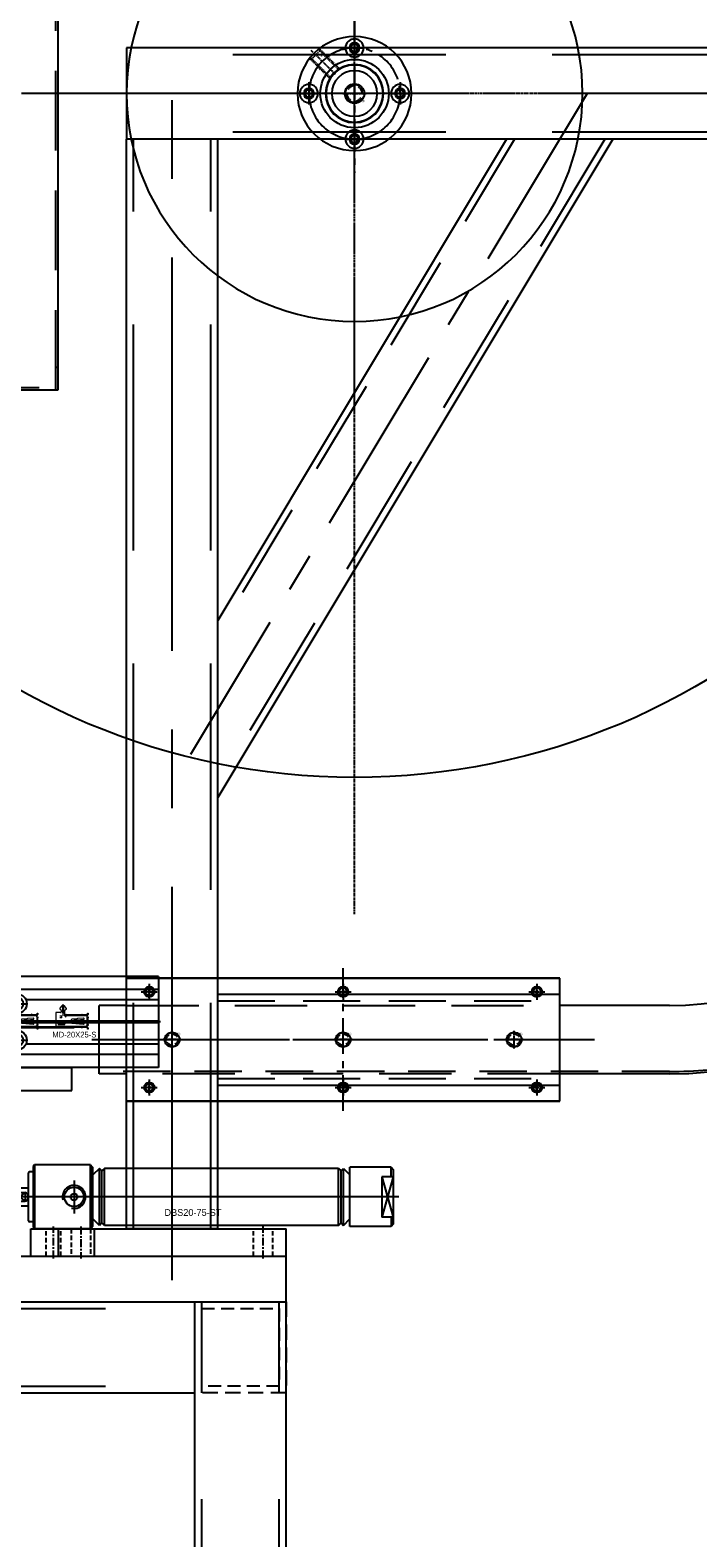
# Model space of a CAD drawing. Header units: millimetres. Extents: x -1657 to 8845, y -11980 to 3013.
# Tile 107 of 256: x 1794 to 2087, y -1165 to -504. Entities that reach past the tile are written whole.
import ezdxf

# ---------------------------------------------------------------- set-up
doc = ezdxf.new("R2010")
doc.units = ezdxf.units.MM
doc.linetypes.add('CENTER', pattern=[2, 1.25, -0.25, 0.25, -0.25])
doc.linetypes.add('DASHED', pattern=[0.75, 0.5, -0.25])
for name, color, linetype in [('图层131', 51, 'Continuous'), ('图层167', 7, 'Continuous'), ('图层171', 118, 'Continuous'), ('图层31', 70, 'Continuous'), ('图层32', 127, 'Continuous'), ('图层33', 235, 'Continuous'), ('图层62', 152, 'Continuous'), ('图层94', 125, 'Continuous'), ('定位气缸', 252, 'Continuous'), ('拔料气缸', 252, 'Continuous'), ('料盘', 247, 'Continuous'), ('方管', 252, 'Continuous'), ('方管2', 2, 'Continuous'), ('端子流道', 183, 'Continuous'), ('铁壳', 1, 'Continuous')]:
    doc.layers.add(name, color=color, linetype=linetype)

# ---------------------------------------------------------------- blocks, each defined once
blk = doc.blocks.new('1539C')
at = {"layer": '拔料气缸'}
for p, q in [((-157.4, 2), (-158, 1.4)), ((-158, 1.4), (-158, -25.4)), ((-132.8, 2), (-157.4, 2)), ((-132.8, 2), (-132, 1.2)), ((-132, 1.2), (-132, -25.2)), ((-132, 1), (-131.7, 1)), ((-128.84, 0.5), (-131.7, -2.36)), ((-127.78, -0.56), (-128.84, 0.5)), ((-126.72, 0.5), (-127.78, -0.56)), ((-23.98, 0.5), (-126.72, 0.5)), ((-23.98, 0.5), (-22.92, -0.56)), ((-22.92, -0.56), (-21.86, 0.5)), ((-21.86, 0.5), (-19, -2.36)), ((-19, -25), (-19, 1)), ((-1, 1), (-19, 1)), ((-18.7, 1), (-19, 1)), ((-1, 1), (0, 0)), ((0, 0), (0, -24)), ((-160, -22.5), (-160, -1.5)), ((-158, -1), (-159.5, -1)), ((-5, -3.13), (-5, -20.87)), ((-5, -3.13), (0, -20.87)), ((0, -3.13), (-5, -20.87)), ((0, -3.13), (-5, -3.13)), ((-180.26, -7.98), (-181.01, -8.73)), ((-181.01, -8.73), (-181.01, -15.23)), ((-180.26, -7.98), (-173.31, -7.98)), ((-167.01, -7.98), (-166.01, -7.98)), ((-166.01, -7.98), (-160.01, -7.98)), ((-181.01, -15.23), (-180.26, -15.98)), ((-180.26, -15.98), (-173.31, -15.98)), ((-167.01, -15.98), (-166.01, -15.98)), ((-166.01, -15.98), (-160.01, -15.98)), ((-158, -23), (-159.5, -23)), ((-158, -25.4), (-157.4, -26)), ((-132.8, -26), (-157.4, -26)), ((-132.8, -26), (-132, -25.2)), ((-132, -25), (-131.7, -25)), ((-128.84, -24.5), (-131.7, -21.64)), ((-127.78, -23.44), (-128.84, -24.5)), ((-126.72, -24.5), (-127.78, -23.44)), ((-23.98, -24.5), (-126.72, -24.5)), ((-23.98, -24.5), (-22.92, -23.44)), ((-22.92, -23.44), (-21.86, -24.5)), ((-21.86, -24.5), (-19, -21.64)), ((-1, -25), (-19, -25)), ((-18.7, -25), (-19, -25)), ((0, -20.87), (-5, -20.87)), ((0, -24), (-1, -25))]:
    blk.add_line(p, q, dxfattribs=at)
at = {"layer": '拔料气缸', "color": 3}
for p, q in [((-157.4, 2), (-157.4, -26)), ((-132.8, -26), (-132.8, 2)), ((-131.7, -25), (-131.7, 1)), ((-128.84, -24.5), (-128.84, 0.5)), ((-126.72, -24.5), (-126.72, 0.5)), ((-23.98, -24.5), (-23.98, 0.5)), ((-21.86, -24.5), (-21.86, 0.5)), ((-1, -3.13), (-1, 1)), ((-173.31, -6.28), (-173.31, -17.73)), ((-172.31, -4.56), (-168.01, -4.56)), ((-167.01, -6.28), (-167.01, -17.73)), ((-127.78, -23.44), (-127.78, -0.56)), ((-22.92, -23.44), (-22.92, -0.56)), ((-181.01, -8.73), (-173.31, -8.73)), ((-180.26, -7.98), (-180.26, -15.98)), ((-172.31, -8.01), (-168.01, -8.01)), ((-166.01, -7.98), (-167.01, -8.98)), ((-167.01, -8.73), (-166.76, -8.73)), ((-167.01, -8.98), (-167.01, -14.98)), ((-166.51, -8.48), (-166.51, -10.04)), ((-166.01, -7.98), (-166.01, -10.04)), ((-181.01, -15.23), (-173.31, -15.23)), ((-172.31, -16.01), (-168.01, -16.01)), ((-172.31, -19.46), (-168.01, -19.46)), ((-166.01, -15.98), (-167.01, -14.98)), ((-167.01, -15.23), (-166.76, -15.23)), ((-166.51, -13.92), (-166.51, -15.48)), ((-166.01, -13.92), (-166.01, -15.98)), ((-1, -20.87), (-1, -25))]:
    blk.add_line(p, q, dxfattribs=at)
at = {"layer": '拔料气缸', "ltscale": 3}
for p, q in [((-140, -4.75), (-140, -19.25)), ((2.5, -12), (-184, -12))]:
    blk.add_line(p, q, dxfattribs=at)
at = {"layer": '拔料气缸', "color": 2}
for p, q in [((-161.51, -10.04), (-166.51, -13.92)), ((-166.51, -10.04), (-161.51, -13.92)), ((-166.51, -10.04), (-161.51, -10.04)), ((-161.51, -10.04), (-161.51, -13.92)), ((-166.51, -13.92), (-161.51, -13.92))]:
    blk.add_line(p, q, dxfattribs=at)
at = {"layer": '拔料气缸'}
for centre, radius in [((-140, -12), 4.25), ((-140, -11.99), 1.5)]:
    blk.add_circle(centre, radius, dxfattribs=at)
at = {"layer": '拔料气缸', "color": 3}
for centre, radius, start, end in [((-171.32, -6.28), 1.99, 119.76594, 240.23406), ((-169, -6.28), 1.99, 299.76594, 60.23406), ((-164.81, -12.01), 8.5, 151.92751, 208.07249), ((-175.51, -12.01), 8.5, 331.92751, 28.07249), ((-140, -12), 5.05, 257.11337, 195.46048), ((-171.32, -17.73), 1.99, 119.76594, 240.23406), ((-169, -17.73), 1.99, 299.76594, 60.23406)]:
    blk.add_arc(centre, radius, start, end, dxfattribs=at)
at = {"layer": '拔料气缸'}
for centre, start, end in [((-159.5, -1.5), 90, 180), ((-159.5, -22.5), 180, 270)]:
    blk.add_arc(centre, 0.5, start, end, dxfattribs=at)
at = {"layer": '拔料气缸', "color": 2}
for centre, radius, start, end in [((-162.96, -11.98), 4.04, 151.35951, 208.64049), ((-161.95, -11.98), 1.99, 282.80121, 77.19879)]:
    blk.add_arc(centre, radius, start, end, dxfattribs=at)
at = {"layer": '拔料气缸', "ltscale": 2.526783, "insert": (-100.36, -17.34), "char_height": 3, "width": 720.9253, "attachment_point": 1}
blk.add_mtext('DBS20-75-ST', dxfattribs=at)
blk = doc.blocks.new('1C274')
at = {"layer": '铁壳', "lineweight": 9, "ltscale": 0.03}
for p, q in [((-10.41, 2.56), (5.02, 2.56)), ((0.1, 3.37), (4.33, 3.37)), ((1.4, 0.28), (1.4, -4.95)), ((1.59, -1.18), (1.21, -1.18))]:
    blk.add_line(p, q, dxfattribs=at)
at = {"layer": '铁壳', "linetype": 'Continuous', "lineweight": 15}
for p, q in [((-9.55, 5.62), (-9.55, 6.12)), ((-9.55, 6.12), (-9.25, 6.12)), ((-9.55, 5.62), (-9.55, 5.52)), ((-9.25, 5.62), (-9.55, 5.62)), ((-9.55, 5.52), (-9.25, 5.52)), ((-9.55, 4.51), (-9.25, 4.51)), ((-9.55, 4.01), (-9.55, 4.51)), ((-9.55, 4.51), (-9.25, 4.51)), ((-9.25, 4.01), (-9.55, 4.01)), ((-9.55, 4.01), (-9.55, 1.11)), ((-9.55, 0.61), (-9.55, 1.11)), ((-9.55, 1.11), (-9.25, 1.11)), ((-9.25, 0.61), (-9.55, 0.61)), ((-9.25, 6.12), (-9.25, 5.62)), ((-9.25, 5.62), (-9.25, 5.52)), ((-9.25, 4.51), (-9.15, 4.51)), ((-9.25, 4.51), (-9.25, 4.01)), ((-9.25, 4.51), (-9.25, 0.61)), ((-9.25, 4.01), (-9.25, 1.11)), ((-9.25, 1.11), (-9.25, 0.61)), ((-9.15, 0.61), (-9.25, 0.61)), ((-9.15, 5.42), (-8.95, 5.42)), ((-9.15, 5.12), (-9.15, 5.42)), ((-9.15, 5.12), (-8.95, 5.12)), ((-8.95, 4.51), (-9.15, 4.51)), ((-9.15, 4.51), (-9.15, 0.61)), ((-9.15, 0.61), (-8.95, 0.61)), ((-9.15, 0), (-8.95, 0)), ((-9.15, 0), (-9.15, -0.3)), ((-8.95, 5.42), (4.6, 5.42)), ((-8.95, 4.82), (-8.95, 5.42)), ((4.6, 4.82), (-8.95, 4.82)), ((-8.95, 4.82), (-8.95, 4.51)), ((-8.95, 0.3), (-8.95, 0.61)), ((-8.95, 0.3), (-8.95, -0.3)), ((-8.95, 0.3), (0, 0.3)), ((-7.6, 3.41), (-4.95, 3.16)), ((-4.95, 1.96), (-7.6, 1.71)), ((-2.47, 3.44), (-7.58, 3.91)), ((-7.58, 1.21), (-4.95, 1.45)), ((-6.97, 5.42), (-6.8, 5.59)), ((-6.63, 5.42), (-6.8, 5.59)), ((-4.95, 1.96), (-4.95, 3.16)), ((-4.95, 1.45), (-4.65, 1.48)), ((-4.65, 1.48), (-2.47, 1.68)), ((-4.55, 3.13), (-3.94, 3.07)), ((-4.55, 1.99), (-4.55, 3.13)), ((-3.94, 2.05), (-4.55, 1.99)), ((-3.94, 2.05), (-3.94, 3.07)), ((-3.71, 3.04), (-3.52, 3.04)), ((-3.71, 2.08), (-3.71, 3.04)), ((-3.71, 3.04), (-3.18, 2.97)), ((-3.18, 2.15), (-3.71, 2.08)), ((-3.52, 2.08), (-3.71, 2.08)), ((-3.52, 3.04), (-2.98, 2.97)), ((-2.98, 2.15), (-3.52, 2.08)), ((-2.98, 2.97), (-3.18, 2.97)), ((-2.98, 2.15), (-3.18, 2.15)), ((-3.04, 2.77), (-3.04, 2.35)), ((-2.84, 2.77), (-3.04, 2.77)), ((-2.84, 2.35), (-3.04, 2.35)), ((-2.84, 2.77), (-2.84, 2.35)), ((-2.2, 1.98), (-2.2, 3.14)), ((0, -0.3), (0, 0.3)), ((0, 0), (0.2, 0)), ((0.2, 0), (0.6, 0)), ((0.2, -0.3), (0.2, 0)), ((0.6, 0.3), (0.6, -2.13)), ((0.65, 3.87), (0.65, 2.87)), ((3.55, 3.87), (0.65, 3.87)), ((3.55, 2.87), (0.65, 2.87)), ((1.11, 2.87), (1.11, 3.87)), ((1.26, 3.87), (1.26, 2.87)), ((1.49, 2.87), (1.49, 3.87)), ((1.9, 1.12), (1.9, 0.32)), ((1.9, 1.12), (2.9, 1.12)), ((1.9, 0.32), (2.9, 0.32)), ((2.71, 3.87), (2.71, 2.87)), ((2.94, 2.87), (2.94, 3.87)), ((3.09, 3.87), (3.09, 2.87)), ((3.55, 2.87), (3.55, 3.87)), ((4.6, 4.82), (4.6, 5.42)), ((4.6, -1.18), (4.6, 4.82)), ((-9.55, -0.5), (-9.55, -0.4)), ((-9.55, -0.4), (-9.25, -0.4)), ((-9.55, -1), (-9.55, -0.5)), ((-9.55, -0.5), (-9.25, -0.5)), ((-9.25, -1), (-9.55, -1)), ((-9.25, -0.5), (-9.25, -0.4)), ((-9.25, -0.5), (-9.25, -1)), ((-9.15, -0.3), (-8.95, -0.3)), ((0, -0.3), (-8.95, -0.3)), ((-6.97, -0.3), (-6.8, -0.47)), ((-6.63, -0.3), (-6.8, -0.47)), ((0, -0.3), (0.2, -0.3)), ((0.02, -3.1), (0.83, -4.1)), ((0.48, -2.37), (0.07, -2.67)), ((0.6, -0.3), (0.2, -0.3)), ((1.15, -1.18), (1.1, -4.01)), ((1.7, -4.01), (1.65, -1.18)), ((1.97, -4.1), (2.78, -3.1)), ((2.2, -2.13), (2.2, -1.48)), ((2.73, -2.67), (2.32, -2.37)), ((2.5, -1.18), (4.6, -1.18))]:
    blk.add_line(p, q, dxfattribs=at)
at = {"layer": '铁壳', "linetype": 'Continuous'}
for p, q in [((3.55, 3.87), (0.65, 3.87)), ((0.65, 3.87), (0.65, 2.87)), ((0.65, 2.87), (3.55, 2.87)), ((3.55, 2.87), (3.55, 3.87))]:
    blk.add_line(p, q, dxfattribs=at)
at = {"layer": '铁壳', "linetype": 'Continuous', "lineweight": 15, "flags": 128}
for points in [[(-4.95, 3.16), (-4.75, 3.15), (-4.55, 3.13)], [(-4.55, 1.99), (-4.75, 1.97), (-4.95, 1.96)]]:
    blk.add_lwpolyline(points, dxfattribs=at)
at = {"layer": '铁壳', "linetype": 'Continuous', "lineweight": 15}
for centre, radius, start, end in [((-9.15, 5.52), 0.4, 180, 270), ((-9.15, -0.4), 0.4, 90, 180), ((-9.15, 5.52), 0.1, 180, 270), ((-7.58, 3.66), 0.251, 90, 264.70992), ((-7.58, 1.46), 0.251, 95.29008, 270), ((-5.94, -11.67), 14.87, 81.38703, 82.27678), ((-5.94, 16.79), 14.87, 277.72322, 278.61297), ((-4.87, -17.38), 20.46, 86.2091, 87.11063), ((-5.56, 34.23), 32.21, 273.0538, 273.62647), ((-3.22, 2.79), 0.187, 354.48112, 75.3791), ((-3.22, 2.33), 0.187, 284.6209, 5.51888), ((-3.03, 2.79), 0.187, 354.48112, 75.3791), ((-3.03, 2.33), 0.187, 284.6209, 5.51888), ((-2.5, 3.14), 0.3, 0, 84.70992), ((-2.5, 1.98), 0.3, 275.29008, 0), ((0.3, 0.3), 0.3, 0, 180), ((-9.15, -0.4), 0.1, 90, 180), ((0.25, -2.91), 0.3, 126.34637, 219.0774), ((0.3, -2.13), 0.3, 306.34637, 0), ((0.95, -4.01), 0.15, 219.0774, 358.98907), ((1.4, -1.18), 0.25, 1.01093, 178.98907), ((1.85, -4.01), 0.15, 181.01093, 320.9226), ((2.5, -1.48), 0.3, 90, 180), ((2.5, -2.13), 0.3, 180, 233.65363), ((2.55, -2.91), 0.3, 320.9226, 53.65363)]:
    blk.add_arc(centre, radius, start, end, dxfattribs=at)
blk = doc.blocks.new('1EA38')
at = {"layer": '铁壳', "ltscale": 0.625}
for p, q in [((0, 7.99), (0.3, 7.99)), ((0, -212.01), (0, 7.99)), ((0.3, -212.01), (0.3, 7.99)), ((0, -212.01), (0.3, -212.01))]:
    blk.add_line(p, q, dxfattribs=at)
at = {"layer": '铁壳', "color": 4, "linetype": 'DASHED', "ltscale": 0.1}
for p, q in [((0, 0), (0.3, 0)), ((0, -2), (0.3, -2)), ((0, -5.35), (0.3, -5.35)), ((0, -22), (0.3, -22)), ((0, -24), (0.3, -24)), ((0, -27.35), (0.3, -27.35)), ((0, -44), (0.3, -44)), ((0, -46), (0.3, -46)), ((0, -49.35), (0.3, -49.35)), ((0, -66), (0.3, -66)), ((0, -68), (0.3, -68)), ((0, -71.35), (0.3, -71.35)), ((0, -88), (0.3, -88)), ((0, -90), (0.3, -90)), ((0, -93.35), (0.3, -93.35)), ((0, -110), (0.3, -110)), ((0, -112), (0.3, -112)), ((0, -115.35), (0.3, -115.35)), ((0, -132), (0.3, -132)), ((0, -134), (0.3, -134)), ((0, -137.35), (0.3, -137.35)), ((0, -154), (0.3, -154)), ((0, -156), (0.3, -156)), ((0, -159.35), (0.3, -159.35)), ((0, -176), (0.3, -176)), ((0, -178), (0.3, -178)), ((0, -181.35), (0.3, -181.35)), ((0, -198), (0.3, -198)), ((0, -200), (0.3, -200)), ((0, -203.35), (0.3, -203.35))]:
    blk.add_line(p, q, dxfattribs=at)
at = {"layer": '铁壳', "color": 1, "linetype": 'CENTER', "ltscale": 0.146184}
for p, q in [((-0.22, -3.01), (0.52, -3.01)), ((-0.22, -25.01), (0.52, -25.01)), ((-0.22, -47.01), (0.52, -47.01)), ((-0.22, -69.01), (0.52, -69.01)), ((-0.22, -91.01), (0.52, -91.01)), ((-0.22, -113.01), (0.52, -113.01)), ((-0.22, -135.01), (0.52, -135.01)), ((-0.22, -157.01), (0.52, -157.01)), ((-0.22, -179.01), (0.52, -179.01)), ((-0.22, -201.01), (0.52, -201.01))]:
    blk.add_line(p, q, dxfattribs=at)
blk = doc.blocks.new('1EAC1')
at = {"layer": '铁壳', "ltscale": 1.625, "rotation": 270}
for p in [(75.76, 257.53), (75.76, 235.53), (75.76, 213.53), (75.76, 191.53), (75.76, 169.53), (75.76, 147.53), (75.76, 125.53), (75.76, 103.53), (75.76, 81.53), (75.76, 59.53)]:
    blk.add_blockref('1C274', p, dxfattribs=at)
at = {"layer": '铁壳', "ltscale": 0.625}
blk.add_blockref('1EA38', (80.88, 252.93), dxfattribs=at)
blk = doc.blocks.new('20E49')
at = {"layer": '定位气缸'}
for p, q in [((23, 22.16), (23, -17.84)), ((94, 22.16), (23, 22.16)), ((94, 22.16), (94, -17.84)), ((94, 16.46), (23, 16.46)), ((32, 11.49), (32, 14.62)), ((-11.7, 6.32), (-11.22, 7.16)), ((-7.18, 7.16), (-11.22, 7.16)), ((-6.7, 6.32), (-7.18, 7.16)), ((28.05, 11.86), (23, 11.86)), ((30.67, 10.16), (27.53, 10.16)), ((31.33, 10.16), (32.67, 10.16)), ((32, 9.49), (32, 10.82)), ((32, 8.82), (32, 5.69)), ((33.33, 10.16), (36.47, 10.16)), ((94, 11.86), (35.95, 11.86)), ((94.96, 2.16), (-20.16, 2.16)), ((-18.5, 5.16), (-19, 4.66)), ((-19, 4.66), (-19, -0.34)), ((-18.88, 4.78), (-11.7, 4.78)), ((-18.5, -0.84), (-18.5, 5.16)), ((-18.5, 5.16), (-11.7, 5.16)), ((-11.7, 6.32), (-11.7, -2.01)), ((-7.18, 2.16), (-11.22, 2.16)), ((-6.7, 6.32), (-6.7, -2.01)), ((-6.7, 5.16), (-5, 5.16)), ((-6.7, 4.78), (-5, 4.78)), ((-5, 5.66), (-4.5, 6.16)), ((-5, 5.66), (-5, -1.34)), ((-5, 5.16), (-5, -0.84)), ((-5, 5.11), (-5, 5.11)), ((-4.5, 4.32), (-5, 2.16)), ((-5, 2.16), (-4.5, -0.04)), ((-4.5, 4.32), (-4.5, 6.16)), ((-4.5, 6.16), (23, 6.16)), ((-4.5, 4.32), (0, 0)), ((-4.5, -0.04), (0, 4.32)), ((0, 4.32), (-4.5, 4.32)), ((-4.5, -1.84), (-4.5, 0)), ((0, 0), (-4.5, 0)), ((94, 2.51), (23, 2.51)), ((94, 1.81), (23, 1.81)), ((-19, -0.34), (-18.5, -0.84)), ((-11.7, -0.47), (-18.88, -0.47)), ((-11.7, -0.84), (-18.5, -0.84)), ((-11.7, -2.01), (-11.22, -2.84)), ((-7.18, -2.84), (-11.22, -2.84)), ((-6.7, -2.01), (-7.18, -2.84)), ((-5, -0.47), (-6.7, -0.47)), ((-5, -0.84), (-6.7, -0.84)), ((-5, -0.79), (-5, -0.79)), ((-5, -1.34), (-4.5, -1.84)), ((-4.5, -1.84), (23, -1.84)), ((30.67, -5.84), (27.53, -5.84)), ((31.33, -5.84), (32.67, -5.84)), ((32, -4.51), (32, -1.38)), ((32, -6.51), (32, -5.18)), ((33.33, -5.84), (36.47, -5.84)), ((28.05, -7.54), (23, -7.54)), ((94, -12.14), (23, -12.14)), ((32, -7.18), (32, -10.31)), ((94, -7.54), (35.95, -7.54)), ((94, -17.84), (23, -17.84))]:
    blk.add_line(p, q, dxfattribs=at)
at = {"layer": '定位气缸', "ltscale": 3}
blk.add_line((0, 0), (0, 4.32), dxfattribs=at)
at = {"layer": '定位气缸'}
for centre, radius in [((32, 10.16), 4.3), ((32, 10.16), 2.75), ((32, -5.84), 4.3), ((32, -5.84), 2.75)]:
    blk.add_circle(centre, radius, dxfattribs=at)
for centre, start, end in [((-2.83, 5.05), 180, 198.98416), ((-2.83, -0.73), 161.01584, 180), ((-15.58, 5.05), 341.01584, 0), ((-15.58, -0.73), 0, 18.98416)]:
    blk.add_arc(centre, 8.87, start, end, dxfattribs=at)
blk.add_text('MD-20X25-S', height=2.5, dxfattribs=at).set_placement((47.47, -4.65))
blk = doc.blocks.new('4C')
at = {"color": 1, "linetype": 'CENTER', "ltscale": 1.3982}
for p, q in [((-3.5, 0), (3.5, 0)), ((0, 3.5), (0, -3.5))]:
    blk.add_line(p, q, dxfattribs=at)
blk.add_circle((0, 0), 1.65)
at = {"color": 2, "linetype": 'Continuous'}
blk.add_arc((0, 0), 2, 80.74753, 15.05083, dxfattribs=at)
blk.add_text('M4', height=0.558).set_placement((1.01, 1.61))
blk = doc.blocks.new('6E')
at = {"color": 1, "linetype": 'CENTER', "ltscale": 1.44}
for p, q in [((0, -3.6), (0, 3.6)), ((-3.6, 0), (3.6, 0))]:
    blk.add_line(p, q, dxfattribs=at)
at = {"color": 4, "linetype": 'DASHED', "ltscale": 5.233333}
blk.add_circle((0, 0), 2.5, dxfattribs=at)
at = {"color": 4, "linetype": 'DASHED', "ltscale": 3.14}
blk.add_arc((0, 0), 3, 90, 0, dxfattribs=at)
blk.add_text('M6', height=0.806).set_placement((2.11, 2.18))
blk = doc.blocks.new('2871D')
at = {"layer": '图层171', "ltscale": 1.125}
for p, q in [((0, 0), (0, 54)), ((0, 54), (190, 54)), ((190, 0), (190, 54)), ((0, 0), (190, 0))]:
    blk.add_line(p, q, dxfattribs=at)
at = {"layer": '图层171', "color": 1, "linetype": 'CENTER', "ltscale": 12.528}
blk.add_line((95, -4.32), (95, 58.32), dxfattribs=at)
at = {"layer": '图层171', "color": 1, "linetype": 'CENTER', "ltscale": 44.08}
blk.add_line((-15.2, 27), (205.2, 27), dxfattribs=at)
at = {"layer": '图层171', "ltscale": 1.125}
for name, p in [('4C', (10, 48)), ('4C', (95, 48)), ('4C', (180, 48)), ('6E', (20, 27)), ('6E', (95, 27)), ('6E', (170, 27)), ('4C', (10, 6)), ('4C', (95, 6)), ('4C', (180, 6))]:
    blk.add_blockref(name, p, dxfattribs=at)
blk = doc.blocks.new('8E')
at = {"color": 1, "linetype": 'CENTER', "ltscale": 2.047946}
for p, q in [((-5.12, 0), (5.12, 0)), ((0, 5.12), (0, -5.12))]:
    blk.add_line(p, q, dxfattribs=at)
at = {"color": 4, "linetype": 'DASHED', "ltscale": 7.065}
blk.add_circle((0, 0), 3.38, dxfattribs=at)
at = {"color": 4, "linetype": 'DASHED', "ltscale": 4.186667}
blk.add_arc((0, 0), 4, 90, 0, dxfattribs=at)
blk.add_text('M8', height=0.941).set_placement((2.52, 2.85))
blk = doc.blocks.new('27A42')
at = {"layer": '图层31', "ltscale": 123.966942}
for radius in [12.5, 10]:
    blk.add_circle((208.25, 12.5), radius, dxfattribs=at)
at = {"layer": '图层31', "ltscale": 123.966942, "rotation": 180}
blk.add_blockref('8E', (208.25, 12.5), dxfattribs=at)
blk = doc.blocks.new('4A')
at = {"color": 1, "linetype": 'CENTER'}
for p, q in [((-5, 0), (5, 0)), ((0, 5), (0, -5))]:
    blk.add_line(p, q, dxfattribs=at)
for radius in [4, 2.25]:
    blk.add_circle((0, 0), radius)
blk.add_text('M4', height=0.697).set_placement((-1.44, -1.08))
blk = doc.blocks.new('27AEA')
at = {"layer": '图层33', "color": 1, "linetype": 'CENTER', "ltscale": 46.016529}
for p, q in [((0, 0), (0, 278.4)), ((-139.2, 139.2), (139.2, 139.2))]:
    blk.add_line(p, q, dxfattribs=at)
at = {"layer": '图层33', "ltscale": 10.330579}
blk.add_circle((0, 139.2), 100, dxfattribs=at)
at = {"layer": '图层33', "color": 1, "linetype": 'CENTER', "ltscale": 46.016529}
blk.add_circle((0, 139.2), 20, dxfattribs=at)
at = {"layer": '图层33', "ltscale": 0.867769}
blk.add_circle((0, 139.2), 12.75, dxfattribs=at)
for p in [(0, 159.2), (-20, 139.2), (20, 139.2), (0, 119.2)]:
    blk.add_blockref('4A', p, dxfattribs=at)
blk = doc.blocks.new('8D1AC')
at = {"layer": '图层32', "color": 4, "linetype": 'DASHED'}
for p, q in [((-3.54, 4.24), (-12.28, -4.5)), ((-3.54, 3.54), (-11.85, -4.77)), ((0, 0), (-8.31, -8.31)), ((0.71, 0), (-8.04, -8.74)), ((-3.54, 3.54), (-3.54, 4.95)), ((0, 0), (-3.54, 3.54)), ((0, 0), (1.41, 0))]:
    blk.add_line(p, q, dxfattribs=at)
at = {"layer": '图层32', "color": 1, "linetype": 'CENTER'}
blk.add_line((0.35, 3.89), (-10.23, -6.7), dxfattribs=at)
at = {"layer": '图层32'}
blk.add_text('M6', height=0.461, rotation=315, dxfattribs=at).set_placement((-4.64, 1.18))
blk = doc.blocks.new('27B88')
at = {"layer": '图层32', "color": 1, "linetype": 'CENTER', "ltscale": 11.504132}
for p, q in [((0, 0), (0, -69.6)), ((-34.8, -34.8), (34.8, -34.8))]:
    blk.add_line(p, q, dxfattribs=at)
at = {"layer": '图层32', "ltscale": 123.966942}
blk.add_circle((0, -34.8), 25, dxfattribs=at)
at = {"layer": '图层32', "color": 1, "linetype": 'CENTER', "ltscale": 11.504132}
blk.add_circle((0, -34.8), 20, dxfattribs=at)
at = {"layer": '图层32', "ltscale": 0.867769}
blk.add_circle((0, -34.8), 12.6, dxfattribs=at)
at = {"layer": '图层32', "ltscale": 123.966942, "rotation": 270}
for p in [(0, -14.8), (-20, -34.8), (20, -34.8), (0, -54.8)]:
    blk.add_blockref('4C', p, dxfattribs=at)
at = {"layer": '图层32', "ltscale": 0.619835}
blk.add_blockref('8D1AC', (18.74, -19.6), dxfattribs=at)
blk = doc.blocks.new('29BCD')
at = {"layer": '图层94', "ltscale": 0.875}
for p, q in [((0, 0), (0, 210)), ((0, 210), (100, 210)), ((100, 0), (100, 210)), ((0, 0), (100, 0))]:
    blk.add_line(p, q, dxfattribs=at)
at = {"layer": '图层94', "color": 4, "linetype": 'DASHED', "ltscale": 70}
for p, q in [((1, 0), (1, 210)), ((99, 0), (99, 210))]:
    blk.add_line(p, q, dxfattribs=at)
at = {"layer": '图层94', "color": 4, "linetype": 'DASHED', "ltscale": 33}
for p, q in [((1, 209), (99, 209)), ((1, 1), (99, 1))]:
    blk.add_line(p, q, dxfattribs=at)
at = {"layer": '图层94', "color": 4, "linetype": 'DASHED', "ltscale": 0.333333}
for p, q in [((99, 200), (100, 200)), ((99, 10), (100, 10))]:
    blk.add_line(p, q, dxfattribs=at)
at = {"layer": '图层94', "color": 4, "linetype": 'DASHED', "lineweight": -3, "ltscale": 0.333333}
for p, q in [((1, 190), (0, 190)), ((0, 48), (1, 48)), ((0, 33.5), (1, 33.5)), ((0, 8.5), (1, 8.5))]:
    blk.add_line(p, q, dxfattribs=at)
at = {"layer": '图层94', "color": 1, "linetype": 'CENTER', "lineweight": -3, "ltscale": 0.232}
blk.add_line((2.58, 21), (-1.07, 21), dxfattribs=at)
blk = doc.blocks.new('2A51D')
at = {"layer": '方管2', "ltscale": 2.125}
for p, q in [((0, 0), (0, 600)), ((0, 600), (40, 600)), ((40, 0), (40, 600)), ((0, 0), (40, 0))]:
    blk.add_line(p, q, dxfattribs=at)
at = {"layer": '方管2', "color": 4, "linetype": 'DASHED', "ltscale": 186.666667}
for p, q in [((3, 0), (3, 600)), ((37, 0), (37, 600))]:
    blk.add_line(p, q, dxfattribs=at)
blk = doc.blocks.new('2A548')
at = {"layer": '方管2', "color": 4, "linetype": 'DASHED', "ltscale": 13.333333}
for p, q in [((0, 0), (0, 40)), ((0, 40), (40, 40)), ((40, 40), (40, 0)), ((40, 0), (0, 0))]:
    blk.add_line(p, q, dxfattribs=at)
at = {"layer": '方管2', "color": 4, "linetype": 'DASHED', "ltscale": 11.333333}
for p, q in [((3, 3), (3, 37)), ((3, 37), (37, 37)), ((37, 37), (37, 3)), ((37, 3), (3, 3))]:
    blk.add_line(p, q, dxfattribs=at)
blk = doc.blocks.new('2A561')
at = {"layer": '方管2', "ltscale": 2.125}
for p, q in [((0, -37), (0, 3)), ((0, 3), (470, 3)), ((470, -37), (470, 3)), ((0, -37), (470, -37))]:
    blk.add_line(p, q, dxfattribs=at)
at = {"layer": '方管2', "color": 4, "linetype": 'DASHED', "ltscale": 156.666667}
for p, q in [((0, 0), (470, 0)), ((0, -34), (470, -34))]:
    blk.add_line(p, q, dxfattribs=at)

msp = doc.modelspace()

# ---------------------------------------------------------------- linework, layer by layer
at = {"layer": '图层131', "ltscale": 3.75}
for p, q in [((1767.0605, -958.9222), (1812.0605, -958.9222)), ((1812.0605, -968.9222), (1812.0605, -958.9222)), ((1767.0605, -968.9222), (1812.0605, -968.9222))]:
    msp.add_line(p, q, dxfattribs=at)
at = {"layer": '图层167', "ltscale": 0.425}
for p, q in [((1356.0605, -1041.6622), (1906.0605, -1041.6622)), ((1906.0605, -1061.6622), (1906.0605, -1041.6622)), ((1356.0605, -1061.6622), (1906.0605, -1061.6622))]:
    msp.add_line(p, q, dxfattribs=at)
at = {"layer": '图层62', "ltscale": 1.625}
for p, q in [((1794.0605, -1029.6622), (1822.0605, -1029.6622)), ((1794.0605, -1041.6622), (1794.0605, -1029.6622)), ((1822.0605, -1041.6622), (1822.0605, -1029.6622)), ((1794.0605, -1041.6622), (1822.0605, -1041.6622))]:
    msp.add_line(p, q, dxfattribs=at)
at = {"layer": '图层62', "color": 4, "linetype": 'DASHED', "ltscale": 4}
for p, q in [((1800.8105, -1041.6622), (1800.8105, -1029.6622)), ((1807.3105, -1041.6622), (1807.3105, -1029.6622))]:
    msp.add_line(p, q, dxfattribs=at)
at = {"layer": '图层62', "color": 1, "linetype": 'CENTER', "ltscale": 2.784}
msp.add_line((1804.0605, -1042.6222), (1804.0605, -1028.7022), dxfattribs=at)
at = {"layer": '料盘', "color": 1, "linetype": 'CENTER'}
for p, q in [((1936.0605, -891.6622), (1936.0605, -171.6622)), ((2296.0605, -531.6622), (1576.0605, -531.6622))]:
    msp.add_line(p, q, dxfattribs=at)
at = {"layer": '料盘', "ltscale": 12.5}
msp.add_circle((1936.0605, -531.6622), 300, dxfattribs=at)
at = {"layer": '料盘', "ltscale": 150}
msp.add_circle((1936.0605, -531.6622), 15, dxfattribs=at)
at = {"layer": '方管', "color": 1, "linetype": 'CENTER', "ltscale": 138.04}
msp.add_line((1856.0605, -1052.1982), (1856.0605, -504.0622), dxfattribs=at)
at = {"layer": '方管', "ltscale": 150}
for p, q in [((2396.0605, -511.6622), (1836.0605, -511.6622)), ((1836.0605, -511.6622), (1836.0605, -551.6622)), ((1836.0605, -1029.6622), (1836.0605, -551.6622)), ((1876.0605, -551.6622), (1836.0605, -551.6622)), ((2396.0605, -551.6622), (1836.0605, -551.6622)), ((1876.0605, -1029.6622), (1876.0605, -551.6622)), ((2049.3843, -551.6622), (1876.0605, -840.5352)), ((2002.7367, -551.6622), (1876.0605, -762.7892)), ((1876.0605, -926.6622), (2026.0605, -926.6622)), ((2026.0605, -966.6622), (2026.0605, -926.6622)), ((1876.0605, -966.6622), (2026.0605, -966.6622)), ((1876.0605, -1029.6622), (1836.0605, -1029.6622))]:
    msp.add_line(p, q, dxfattribs=at)
at = {"layer": '方管', "color": 4, "linetype": 'DASHED', "ltscale": 186.666667}
for p, q in [((2396.0605, -514.6622), (1836.0605, -514.6622)), ((2396.0605, -548.6622), (1836.0605, -548.6622))]:
    msp.add_line(p, q, dxfattribs=at)
at = {"layer": '方管', "color": 1, "linetype": 'CENTER'}
for p, q in [((1936.0605, -536.7622), (1936.0605, -526.5622)), ((1941.1605, -531.6622), (1930.9605, -531.6622)), ((1856.0605, -950.5622), (1856.0605, -942.7622)), ((1931.0605, -950.5622), (1931.0605, -942.7622)), ((2006.0605, -950.5622), (2006.0605, -942.7622)), ((1859.9605, -946.6622), (1852.1605, -946.6622)), ((1934.9605, -946.6622), (1927.1605, -946.6622)), ((2009.9605, -946.6622), (2002.1605, -946.6622))]:
    msp.add_line(p, q, dxfattribs=at)
at = {"layer": '方管', "color": 1, "linetype": 'CENTER', "ltscale": 129.92}
msp.add_line((2440.8605, -531.6622), (1791.2605, -531.6622), dxfattribs=at)
at = {"layer": '方管', "color": 1, "linetype": 'CENTER', "ltscale": 67.639042}
msp.add_line((2038.0605, -531.6622), (1864.0605, -821.6622), dxfattribs=at)
at = {"layer": '方管', "color": 4, "linetype": 'DASHED', "ltscale": 198.333333}
for p, q in [((1839.0605, -1029.6622), (1839.0605, -551.6622)), ((1873.0605, -1029.6622), (1873.0605, -551.6622))]:
    msp.add_line(p, q, dxfattribs=at)
at = {"layer": '方管', "color": 4, "linetype": 'DASHED', "ltscale": 84.338087}
msp.add_line((2006.2352, -551.6622), (1876.0605, -768.6201), dxfattribs=at)
at = {"layer": '方管', "color": 4, "linetype": 'DASHED', "ltscale": 110.026976}
msp.add_line((2045.8857, -551.6622), (1876.0605, -834.7042), dxfattribs=at)
at = {"layer": '方管', "color": 4, "linetype": 'DASHED', "ltscale": 50}
for p, q in [((1876.0605, -929.6622), (2026.0605, -929.6622)), ((1876.0605, -963.6622), (2026.0605, -963.6622))]:
    msp.add_line(p, q, dxfattribs=at)
at = {"layer": '方管', "color": 1, "linetype": 'CENTER', "ltscale": 34.8}
msp.add_line((1864.0605, -946.6622), (2038.0605, -946.6622), dxfattribs=at)
at = {"layer": '方管', "ltscale": 2.125}
for p, q in [((1806.0605, -1029.6622), (1806.0605, -1041.6622)), ((1806.0605, -1029.6622), (1906.0605, -1029.6622)), ((1906.0605, -1041.6622), (1906.0605, -1029.6622)), ((1806.0605, -1041.6622), (1906.0605, -1041.6622))]:
    msp.add_line(p, q, dxfattribs=at)
at = {"layer": '方管', "color": 4, "linetype": 'DASHED', "ltscale": 4}
for p, q in [((1811.8105, -1029.6622), (1811.8105, -1041.6622)), ((1820.3105, -1029.6622), (1820.3105, -1041.6622)), ((1891.8105, -1041.6622), (1891.8105, -1029.6622)), ((1900.3105, -1041.6622), (1900.3105, -1029.6622))]:
    msp.add_line(p, q, dxfattribs=at)
at = {"layer": '方管', "color": 1, "linetype": 'CENTER', "ltscale": 2.784}
for p, q in [((1816.0605, -1028.7022), (1816.0605, -1042.6222)), ((1896.0605, -1042.6222), (1896.0605, -1028.7022))]:
    msp.add_line(p, q, dxfattribs=at)
at = {"layer": '方管', "ltscale": 2.125}
for centre, radius in [((1936.0605, -531.6622), 4.25), ((1856.0605, -946.6622), 3.25), ((1931.0605, -946.6622), 3.25), ((2006.0605, -946.6622), 3.25)]:
    msp.add_circle(centre, radius, dxfattribs=at)
at = {"layer": '端子流道', "ltscale": 5}
for p, q in [((1836.0605, -973.6622), (1836.0605, -919.6622)), ((2026.0605, -919.6622), (1836.0605, -919.6622)), ((2026.0605, -973.6622), (2026.0605, -919.6622)), ((1824.0605, -961.6622), (1824.0605, -931.6622)), ((1836.0605, -931.6622), (1824.0605, -931.6622)), ((2074.175, -931.6622), (2026.0605, -931.6622)), ((1836.0605, -961.6622), (1824.0605, -961.6622)), ((2074.175, -961.6622), (2026.0605, -961.6622)), ((2026.0605, -973.6622), (1836.0605, -973.6622))]:
    msp.add_line(p, q, dxfattribs=at)
at = {"layer": '端子流道', "color": 1, "linetype": 'CENTER'}
for p, q in [((1848.7605, -925.6622), (1843.3605, -925.6622)), ((1846.0605, -928.3622), (1846.0605, -922.9622)), ((1933.7605, -925.6622), (1928.3605, -925.6622)), ((1931.0605, -928.3622), (1931.0605, -922.9622)), ((2018.7605, -925.6622), (2013.3605, -925.6622)), ((2016.0605, -928.3622), (2016.0605, -922.9622)), ((1846.0605, -970.3622), (1846.0605, -964.9622)), ((1931.0605, -970.3622), (1931.0605, -964.9622)), ((2016.0605, -970.3622), (2016.0605, -964.9622)), ((1848.7605, -967.6622), (1843.3605, -967.6622)), ((1933.7605, -967.6622), (1928.3605, -967.6622)), ((2018.7605, -967.6622), (2013.3605, -967.6622))]:
    msp.add_line(p, q, dxfattribs=at)
at = {"layer": '端子流道', "color": 4, "linetype": 'DASHED', "ltscale": 63.333333}
for p, q in [((1836.0605, -931.6622), (2026.0605, -931.6622)), ((2026.0605, -961.6622), (1836.0605, -961.6622))]:
    msp.add_line(p, q, dxfattribs=at)
at = {"layer": '端子流道', "color": 4, "linetype": 'DASHED', "ltscale": 41.666667}
msp.add_line((2074.175, -960.6622), (1824.0605, -960.6622), dxfattribs=at)
at = {"layer": '端子流道', "ltscale": 150}
for centre in [(1846.0605, -925.6622), (1931.0605, -925.6622), (2016.0605, -925.6622), (1846.0605, -967.6622), (1931.0605, -967.6622), (2016.0605, -967.6622)]:
    msp.add_circle(centre, 2.25, dxfattribs=at)
at = {"layer": '端子流道', "color": 4, "linetype": 'DASHED', "ltscale": 46.838333}
msp.add_arc((2074.175, -781.6622), 179, 270, 353.5848416, dxfattribs=at)
at = {"layer": '端子流道', "ltscale": 5}
for radius, end in [(180, 353.6206298), (150, 352.3377443)]:
    msp.add_arc((2074.175, -781.6622), radius, 270, end, dxfattribs=at)

# ---------------------------------------------------------------- block references
at = {"layer": '图层171', "ltscale": 2.125}
msp.add_blockref('2871D', (1836.0605, -973.6622), dxfattribs=at)
at = {"layer": '图层31', "ltscale": 2.125, "xscale": -1}
msp.add_blockref('27A42', (2144.3151, -544.1622), dxfattribs=at)
at = {"layer": '图层32', "ltscale": 2.125, "xscale": -1}
msp.add_blockref('27B88', (1936.0605, -496.8622), dxfattribs=at)
at = {"layer": '图层33', "ltscale": 2.125, "xscale": -1}
msp.add_blockref('27AEA', (1936.0605, -670.8622), dxfattribs=at)
at = {"layer": '图层94', "ltscale": 2.125}
msp.add_blockref('29BCD', (1706.0605, -661.6622), dxfattribs=at)
at = {"layer": '定位气缸', "ltscale": 3.75}
msp.add_blockref('20E49', (1756.0605, -941.0805), dxfattribs=at)
at = {"layer": '拔料气缸', "ltscale": 1.625}
msp.add_blockref('1539C', (1953.0695, -1003.6622), dxfattribs=at)
at = {"layer": '方管2', "ltscale": 2.125}
for name, p in [('2A561', (1396.0605, -1064.6622)), ('2A51D', (1866.0605, -1661.6622)), ('2A548', (1866.0605, -1101.6622))]:
    msp.add_blockref(name, p, dxfattribs=at)
at = {"layer": '铁壳', "ltscale": 0.625, "rotation": 270}
msp.add_blockref('1EAC1', (1552.1305, -860.2442), dxfattribs=at)

doc.saveas('drawing.dxf')
